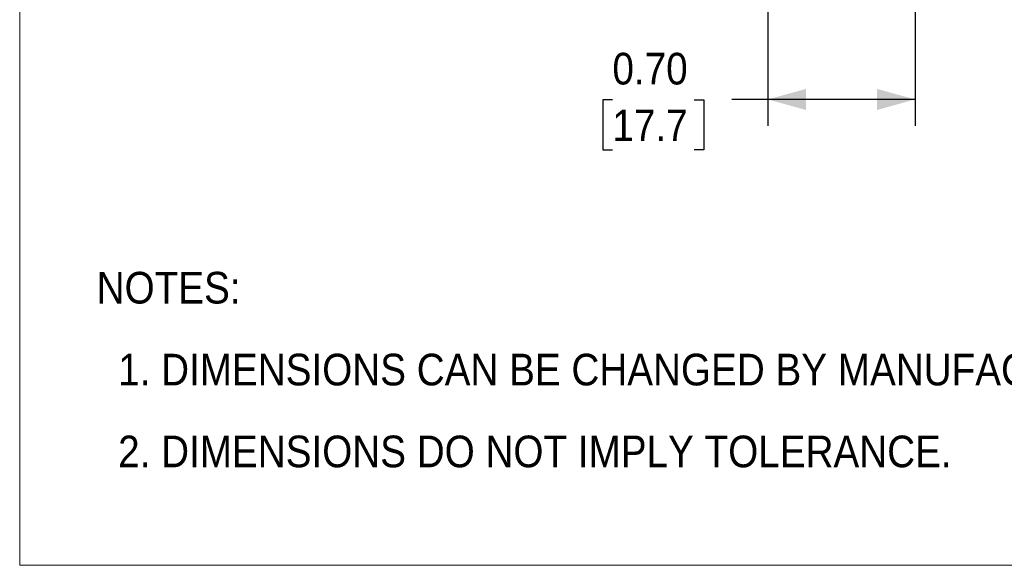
# Model space of a CAD drawing. Header units: inches. Extents: x 0 to 17, y 0 to 11.
# Tile 1 of 10: x 0 to 4.7, y 0 to 2.6. Entities that reach past the tile are written whole.
import ezdxf

# ---------------------------------------------------------------- set-up
doc = ezdxf.new("R2010")
doc.units = ezdxf.units.IN
doc.header["$MEASUREMENT"] = 0
doc.linetypes.add('SLD-Solid', pattern=[0])
doc.layers.add('DIMENSIONS', color=140, linetype='SLD-Solid', lineweight=25)
doc.layers.add('TEXT', color=140, linetype='SLD-Solid', lineweight=25)
doc.layers.add('SLD-DEFPOINTS', color=7, linetype='Continuous')
doc.styles.add('SLDTEXTSTYLE0', font='GOTHIC.TTF', dxfattribs={"width": 0.913})
doc.dimstyles.new('SLDDIMSTYLE1', dxfattribs={"dimtxt": 0.15, "dimasz": 0.18, "dimexe": 0, "dimexo": 0.0625, "dimgap": 0.0375, "dimtad": 0, "dimtih": 1, "dimtoh": 1, "dimrnd": 1e-09, "dimzin": 0, "dimdsep": 46, "dimtxsty": 'SLDTEXTSTYLE0', "dimsah": 1, "dimcen": 0.09, "dimadec": 0, "dimazin": 0, "dimtfac": 1, "dimtofl": 0, "dimtmove": 0, "dimatfit": 3, "dimfxl": 0, "dimfrac": 2, "dimtolj": 1, "dimtzin": 12, "dimarcsym": 0})

# ---------------------------------------------------------------- blocks, each defined once
blk = doc.blocks.new('Block2')
at = {"color": 7, "linetype": 'SLD-Solid', "lineweight": 18}
for p, q in [((0, 0), (0, 11)), ((17, 0), (0, 0))]:
    blk.add_line(p, q, dxfattribs=at)
blk = doc.blocks.new('SW_NOTE_0_2')
at = {"layer": 'TEXT', "color": 0, "char_height": 0.15, "attachment_point": 1, "style": 'SLDTEXTSTYLE0'}
for s, insert in [('NOTES:', (0, 0.1916)), ('  1. DIMENSIONS CAN BE CHANGED BY MANUFACTURER WITHOUT NOTICE.', (0, -0.1963)), ('  2. DIMENSIONS DO NOT IMPLY TOLERANCE.', (0, -0.5842))]:
    blk.add_mtext(s, dxfattribs=dict(at, insert=insert))
blk = doc.blocks.new('_D_1')
at = {"layer": 'DIMENSIONS'}
for p, q in [((3.5445, 3.3717), (3.5445, 2.0822)), ((4.2413, 3.3717), (4.2413, 2.0822)), ((2.8078, 2.206), (2.7621, 2.206)), ((2.7621, 2.206), (2.7621, 1.9679)), ((3.1957, 2.206), (3.2414, 2.206)), ((3.2414, 2.206), (3.2414, 1.9679)), ((3.5445, 2.2072), (3.373, 2.2072)), ((4.2413, 2.2072), (3.5445, 2.2072)), ((2.7621, 1.9679), (2.8078, 1.9679)), ((3.2414, 1.9679), (3.1957, 1.9679))]:
    blk.add_line(p, q, dxfattribs=at)
for points in [[(3.5445, 2.2072), (3.7245, 2.1572), (3.7245, 2.2572)], [(4.2413, 2.2072), (4.0613, 2.2572), (4.0613, 2.1572)]]:
    blk.add_solid(points, dxfattribs=at)
at = {"layer": 'DIMENSIONS', "char_height": 0.15, "attachment_point": 1, "style": 'SLDTEXTSTYLE0'}
for s, insert in [('0.70', (2.8078, 2.4281)), ('17.7', (2.8078, 2.1595))]:
    blk.add_mtext(s, dxfattribs=dict(at, insert=insert))

msp = doc.modelspace()

# ---------------------------------------------------------------- block references
at = {"layer": 'SLD-DEFPOINTS'}
msp.add_blockref('Block2', (0, 0), dxfattribs=at)
at = {"layer": 'TEXT'}
msp.add_blockref('SW_NOTE_0_2', (0.3646, 1.1987), dxfattribs=at)

# ---------------------------------------------------------------- dimensions: what is measured, and where the dimension line sits
at = {"layer": 'DIMENSIONS'}
dim = msp.add_linear_dim(base=(4.2413, 2.2072), p1=(3.5445, 3.4217), p2=(4.2413, 3.4217), dimstyle='SLDDIMSTYLE1', dxfattribs=at)
dim.commit()
dim.dimension.update_dxf_attribs({"geometry": '_D_1', "text_midpoint": (3.0018, 2.2072), "dimtype": 160})

doc.saveas('drawing.dxf')
